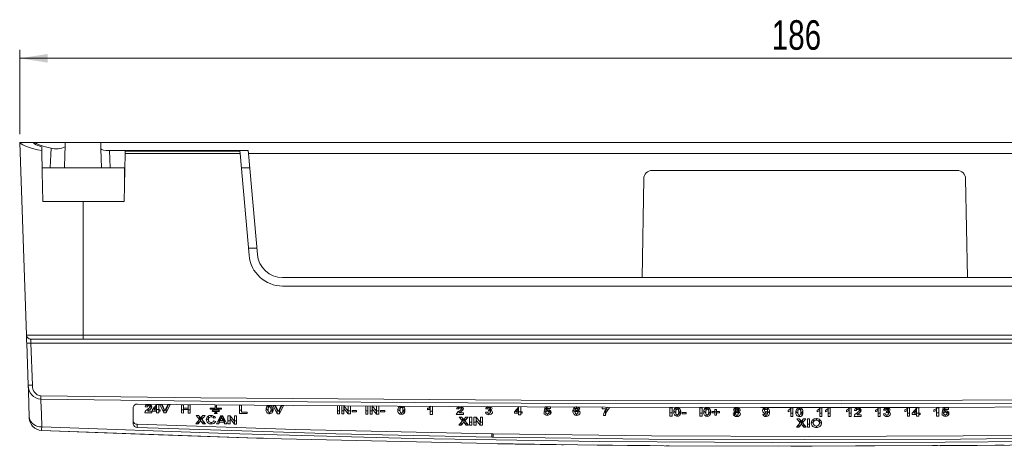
# Model space of a CAD drawing. Header units: millimetres. Extents: x 81 to 359, y 52 to 259.
# Tile 4 of 6: x 81 to 198, y 208 to 259. Entities that reach past the tile are written whole.
import ezdxf

# ---------------------------------------------------------------- set-up
doc = ezdxf.new("R2010")
doc.units = ezdxf.units.MM
doc.styles.add('SLDTEXTSTYLE0', font='TXT', dxfattribs={"width": 0.75})
doc.dimstyles.new('SLDDIMSTYLE0', dxfattribs={"dimtxt": 3.5, "dimasz": 3.302, "dimexe": 0, "dimexo": 0.0625, "dimgap": 0.875, "dimtad": 1, "dimrnd": 1e-09, "dimzin": 12, "dimdsep": 46, "dimtxsty": 'SLDTEXTSTYLE0', "dimsah": 1, "dimcen": 0.09, "dimadec": 0, "dimazin": 3, "dimtfac": 1, "dimtofl": 0, "dimtmove": 0, "dimatfit": 3, "dimfxl": 1, "dimfrac": 2, "dimtolj": 1, "dimtzin": 12, "dimarcsym": 0})

# ---------------------------------------------------------------- blocks, each defined once
blk = doc.blocks.new('*D1')
at = {"color": 7, "linetype": 'Continuous', "lineweight": 0}
for p, q in [((81.4, 245.49), (81.4, 255.49)), ((267.4, 245.49), (267.4, 255.49)), ((267.4, 254.49), (81.4, 254.49))]:
    blk.add_line(p, q, dxfattribs=at)
for points in [[(81.4, 254.49), (84.7, 253.98), (84.7, 255)], [(267.4, 254.49), (264.1, 255), (264.1, 253.98)]]:
    blk.add_solid(points, dxfattribs=at)
at = {"color": 7, "linetype": 'Continuous', "lineweight": 0, "insert": (170.49, 259, 8.39), "char_height": 3.5, "attachment_point": 1, "style": 'SLDTEXTSTYLE0'}
blk.add_mtext('186', dxfattribs=at)

msp = doc.modelspace()

# ---------------------------------------------------------------- linework, layer by layer
at = {"color": 7, "linetype": 'Continuous', "lineweight": 15}
for p, q in [((82.194, 221.674), (81.398, 244.492)), ((81.465, 244.492), (81.398, 244.492)), ((81.465, 244.492), (82.983, 244.492)), ((83.199, 244.492), (82.983, 244.492)), ((83.206, 244.315), (83.199, 244.492)), ((83.199, 244.492), (83.288, 244.492)), ((83.288, 244.492), (86.798, 244.492)), ((84.014, 243.562), (84.006, 244)), ((86.78, 243.993), (86.798, 244.492)), ((86.798, 244.492), (90.998, 244.492)), ((90.998, 244.492), (257.798, 244.492)), ((90.998, 244.492), (91.023, 243.757)), ((91.102, 241.492), (91.023, 243.757)), ((92.03, 243.559), (108.483, 243.559)), ((92.03, 243.559), (92.102, 241.492)), ((93.775, 237.492), (93.875, 243.201)), ((93.88, 243.495), (93.875, 243.201)), ((107.511, 243.201), (93.875, 243.201)), ((93.88, 243.495), (107.485, 243.495)), ((107.485, 243.495), (107.511, 243.201)), ((108.565, 231.143), (107.511, 243.201)), ((108.483, 243.559), (108.514, 243.201)), ((108.514, 243.201), (109.562, 231.23)), ((108.514, 243.201), (240.281, 243.201)), ((84.05, 241.492), (84.996, 241.492)), ((86.693, 241.492), (84.996, 241.492)), ((86.693, 241.492), (91.102, 241.492)), ((92.102, 241.492), (91.102, 241.492)), ((92.102, 241.492), (93.801, 241.492)), ((93.801, 241.492), (93.801, 238.961)), ((93.801, 241.492), (93.845, 241.492)), ((107.66, 241.492), (108.664, 241.492)), ((192.465, 241.19), (156.33, 241.19)), ((155.33, 240.207), (155.126, 228.492)), ((193.669, 228.492), (193.465, 240.207)), ((84.12, 237.492), (88.898, 237.492)), ((88.898, 221.674), (88.898, 237.492)), ((88.898, 237.492), (93.775, 237.492)), ((109.495, 231.992), (108.491, 231.992)), ((112.55, 228.492), (155.126, 228.492)), ((236.245, 227.492), (112.55, 227.492)), ((193.669, 228.492), (155.126, 228.492)), ((193.669, 228.492), (236.245, 228.492)), ((82.194, 221.674), (88.898, 221.674)), ((88.898, 221.674), (259.898, 221.674)), ((88.898, 221.192), (88.898, 221.674)), ((82.402, 215.731), (82.228, 220.709)), ((88.898, 221.192), (82.694, 221.192)), ((266.067, 220.709), (82.728, 220.709)), ((82.728, 220.709), (82.902, 215.731)), ((259.898, 221.192), (88.898, 221.192)), ((94.848, 211.112), (94.848, 213.112)), ((96.217, 212.478), (97.057, 212.471)), ((96.25, 213.166), (96.497, 213.145)), ((96.497, 213.439), (96.497, 213.145)), ((96.58, 212.853), (96.514, 212.853)), ((96.58, 212.905), (96.58, 212.664)), ((97.057, 212.66), (96.58, 212.664)), ((96.658, 213.46), (96.658, 213.296)), ((96.81, 213.441), (96.81, 213.164)), ((96.932, 213.32), (96.81, 213.226)), ((96.932, 213.32), (96.932, 212.941)), ((97.057, 212.471), (97.057, 212.66)), ((97.656, 213.438), (97.113, 212.835)), ((97.113, 212.835), (97.113, 212.672)), ((97.113, 212.672), (97.623, 212.667)), ((97.33, 213.048), (97.305, 213.048)), ((97.33, 212.834), (97.623, 213.159)), ((97.33, 213.076), (97.33, 212.834)), ((97.623, 212.831), (97.33, 212.834)), ((97.623, 213.402), (97.623, 213.159)), ((97.623, 213.159), (97.623, 212.831)), ((97.87, 212.841), (97.623, 212.844)), ((97.623, 212.831), (97.623, 212.667)), ((97.623, 212.667), (97.623, 212.466)), ((97.623, 212.466), (97.87, 212.464)), ((97.87, 213.436), (97.656, 213.438)), ((97.87, 212.829), (97.87, 213.436)), ((98.035, 212.827), (97.87, 212.829)), ((97.87, 212.827), (97.87, 212.665)), ((97.87, 212.464), (97.87, 212.665)), ((97.87, 212.665), (98.035, 212.664)), ((98.269, 213.445), (98.009, 213.447)), ((98.009, 213.447), (98.483, 212.458)), ((98.035, 212.664), (98.035, 212.827)), ((98.483, 212.836), (98.191, 213.445)), ((98.61, 212.709), (98.269, 213.445)), ((98.483, 212.836), (98.483, 212.458)), ((98.551, 212.835), (98.483, 212.836)), ((98.483, 212.458), (98.737, 212.456)), ((98.948, 213.438), (98.61, 212.709)), ((98.737, 212.834), (98.668, 212.834)), ((99.028, 213.437), (98.737, 212.834)), ((98.737, 212.456), (99.21, 213.435)), ((98.737, 212.834), (98.737, 212.456)), ((99.21, 213.435), (98.948, 213.438)), ((100.817, 213.42), (100.57, 213.422)), ((100.57, 213.422), (100.57, 212.441)), ((100.817, 212.816), (100.57, 212.818)), ((100.57, 212.441), (100.817, 212.439)), ((100.817, 213.029), (100.817, 213.42)), ((101.344, 213.024), (100.817, 213.029)), ((100.817, 213.028), (100.817, 212.865)), ((100.817, 212.439), (100.817, 212.865)), ((100.817, 212.865), (101.344, 212.861)), ((101.591, 213.413), (101.344, 213.415)), ((101.344, 213.415), (101.344, 213.024)), ((101.344, 213.023), (101.344, 212.861)), ((101.344, 212.861), (101.344, 212.434)), ((101.591, 212.809), (101.344, 212.811)), ((101.344, 212.434), (101.591, 212.432)), ((101.591, 212.432), (101.591, 213.413)), ((104.039, 213.029), (104.548, 213.025)), ((105.235, 212.884), (104.039, 212.894)), ((104.29, 212.764), (104.984, 212.758)), ((104.984, 212.623), (104.29, 212.629)), ((104.548, 213.025), (104.548, 213.411)), ((104.548, 213.189), (104.726, 213.188)), ((104.564, 212.499), (104.71, 212.498)), ((104.71, 212.363), (104.564, 212.364)), ((104.726, 213.409), (104.726, 213.023)), ((104.726, 213.023), (105.235, 213.019)), ((107.692, 213.359), (107.446, 213.361)), ((107.446, 213.361), (107.446, 212.386)), ((107.692, 212.76), (107.446, 212.762)), ((107.446, 212.386), (108.351, 212.379)), ((107.692, 212.546), (107.692, 213.359)), ((108.351, 212.541), (107.692, 212.546)), ((108.351, 212.379), (108.351, 212.541)), ((110.827, 213.215), (110.827, 212.839)), ((110.855, 213.312), (110.855, 213.074)), ((111, 213.331), (111, 213.168)), ((111, 212.508), (111, 212.347)), ((111.173, 213.212), (111.168, 213.303)), ((111.173, 212.844), (111.173, 213.22)), ((111.293, 212.819), (111.293, 212.443)), ((111.704, 213.326), (111.443, 213.328)), ((111.443, 213.328), (111.918, 212.353)), ((111.918, 212.729), (111.627, 213.327)), ((112.044, 212.6), (111.704, 213.326)), ((111.918, 212.729), (111.918, 212.353)), ((111.984, 212.728), (111.918, 212.729)), ((111.918, 212.353), (112.172, 212.351)), ((112.383, 213.321), (112.044, 212.6)), ((112.172, 212.727), (112.104, 212.727)), ((112.461, 213.32), (112.172, 212.727)), ((112.172, 212.351), (112.645, 213.319)), ((112.172, 212.727), (112.172, 212.351)), ((112.645, 213.319), (112.383, 213.321)), ((119.041, 213.306), (119.041, 212.339)), ((119.288, 212.712), (119.041, 212.714)), ((119.041, 212.339), (119.288, 212.337)), ((119.288, 212.337), (119.288, 213.305)), ((119.551, 213.303), (119.551, 212.336)), ((119.798, 212.709), (119.551, 212.71)), ((119.551, 212.336), (119.798, 212.334)), ((119.798, 213.301), (119.798, 212.958)), ((119.798, 212.334), (119.798, 212.958)), ((119.798, 212.958), (120.306, 212.331)), ((120.325, 212.661), (119.809, 213.301)), ((120.306, 212.684), (120.306, 212.331)), ((120.306, 212.331), (120.572, 212.329)), ((120.325, 213.298), (120.325, 212.661)), ((120.572, 212.704), (120.325, 212.706)), ((120.572, 212.329), (120.572, 213.296)), ((121.28, 212.744), (120.803, 212.747)), ((120.803, 212.747), (120.803, 212.587)), ((120.803, 212.587), (121.28, 212.584)), ((121.28, 212.584), (121.28, 212.744)), ((122.4, 213.285), (122.4, 212.319)), ((122.646, 212.692), (122.4, 212.693)), ((122.4, 212.319), (122.646, 212.317)), ((122.646, 212.317), (122.646, 213.283)), ((122.91, 213.281), (122.91, 212.316)), ((123.157, 212.689), (122.91, 212.69)), ((122.91, 212.316), (123.157, 212.314)), ((123.157, 213.28), (123.157, 212.937)), ((123.157, 212.314), (123.157, 212.937)), ((123.157, 212.937), (123.665, 212.311)), ((123.684, 212.64), (123.168, 213.28)), ((123.665, 212.664), (123.665, 212.311)), ((123.665, 212.311), (123.931, 212.31)), ((123.684, 213.277), (123.684, 212.64)), ((123.931, 212.684), (123.684, 212.686)), ((123.931, 212.31), (123.931, 213.275)), ((124.639, 212.724), (124.161, 212.727)), ((124.161, 212.727), (124.161, 212.567)), ((124.639, 212.574), (124.161, 212.585)), ((124.161, 212.567), (124.639, 212.564)), ((124.639, 212.564), (124.639, 212.724)), ((126.45, 213.145), (126.45, 212.769)), ((126.477, 213.239), (126.477, 213.003)), ((126.622, 213.247), (126.622, 213.097)), ((126.622, 212.442), (126.622, 212.283)), ((126.795, 213.143), (126.79, 213.231)), ((126.795, 212.775), (126.795, 213.151)), ((126.915, 212.753), (126.915, 212.378)), ((129.726, 212.994), (129.726, 212.808)), ((130.039, 213.18), (130.039, 212.961)), ((130.039, 212.961), (130.039, 212.278)), ((130.286, 212.65), (130.039, 212.652)), ((130.286, 212.276), (130.286, 213.24)), ((133.15, 212.933), (133.397, 212.914)), ((133.397, 213.201), (133.397, 212.914)), ((133.48, 212.635), (133.423, 212.636)), ((133.48, 212.679), (133.48, 212.445)), ((133.957, 212.443), (133.48, 212.445)), ((133.558, 213.206), (133.558, 213.062)), ((133.71, 213.205), (133.71, 212.934)), ((133.832, 213.092), (133.71, 213)), ((133.832, 213.092), (133.832, 212.717)), ((133.957, 212.259), (133.957, 212.443)), ((136.822, 212.541), (136.575, 212.52)), ((136.608, 212.952), (136.855, 212.923)), ((136.855, 213.191), (136.855, 212.923)), ((136.944, 212.824), (136.92, 212.675)), ((136.99, 212.394), (136.99, 212.234)), ((136.996, 213.191), (136.996, 213.047)), ((137.018, 212.831), (137.018, 212.688)), ((137.118, 213.191), (137.118, 212.943)), ((137.167, 212.919), (137.167, 212.544)), ((137.249, 213.165), (137.18, 213.131)), ((137.18, 213.131), (137.18, 212.756)), ((140.542, 213.177), (139.999, 212.581)), ((139.999, 212.581), (139.999, 212.421)), ((139.999, 212.421), (140.509, 212.417)), ((140.216, 212.795), (140.194, 212.795)), ((140.216, 212.58), (140.509, 212.901)), ((140.216, 212.819), (140.216, 212.58)), ((140.509, 212.578), (140.216, 212.58)), ((140.509, 213.141), (140.509, 212.901)), ((140.509, 212.901), (140.509, 212.578)), ((140.756, 212.593), (140.509, 212.594)), ((140.509, 212.577), (140.509, 212.417)), ((140.509, 212.417), (140.509, 212.219)), ((140.756, 212.577), (140.756, 213.176)), ((140.921, 212.576), (140.756, 212.577)), ((140.756, 212.573), (140.756, 212.415)), ((140.756, 212.217), (140.756, 212.415)), ((140.756, 212.415), (140.921, 212.414)), ((140.921, 212.414), (140.921, 212.576)), ((143.703, 212.495), (143.489, 212.476)), ((143.67, 213.162), (143.522, 212.62)), ((143.522, 212.62), (143.738, 212.595)), ((143.738, 212.973), (143.622, 212.986)), ((144.296, 213.159), (143.67, 213.162)), ((143.738, 212.973), (143.738, 212.595)), ((143.818, 213.161), (143.818, 212.797)), ((143.818, 212.797), (143.869, 212.972)), ((143.869, 213.161), (143.869, 212.972)), ((143.869, 212.972), (144.296, 212.97)), ((143.91, 212.345), (143.91, 212.182)), ((143.918, 212.827), (143.918, 212.67)), ((144.099, 212.813), (144.099, 212.51)), ((144.254, 212.682), (144.254, 212.305)), ((144.296, 212.97), (144.296, 213.159)), ((147.175, 213.087), (147.175, 212.709)), ((147.194, 212.723), (147.194, 212.485)), ((147.365, 212.787), (147.365, 212.626)), ((147.369, 213.147), (147.369, 212.993)), ((147.382, 212.323), (147.382, 212.159)), ((147.506, 213.144), (147.506, 212.879)), ((147.506, 212.879), (147.753, 212.898)), ((147.539, 212.77), (147.539, 212.469)), ((150.404, 213.134), (150.404, 212.943)), ((150.404, 212.943), (150.964, 212.941)), ((150.816, 212.531), (150.67, 212.531)), ((150.816, 212.531), (150.816, 212.152)), ((150.964, 213.133), (150.964, 212.941)), ((151.244, 212.991), (151.244, 213.132)), ((158.678, 213.066), (158.431, 213.067)), ((158.431, 213.067), (158.431, 212.061)), ((158.678, 212.441), (158.431, 212.442)), ((158.678, 212.06), (158.678, 213.066)), ((159.123, 212.936), (159.123, 212.554)), ((159.15, 213.043), (159.15, 212.798)), ((159.296, 213.065), (159.296, 212.897)), ((159.468, 212.935), (159.463, 213.036)), ((159.468, 212.562), (159.468, 212.943)), ((159.588, 212.527), (159.588, 212.146)), ((160.374, 212.493), (159.896, 212.495)), ((159.896, 212.495), (159.896, 212.327)), ((159.896, 212.327), (160.374, 212.325)), ((160.374, 212.325), (160.374, 212.493)), ((162.234, 213.059), (161.987, 213.059)), ((161.987, 213.059), (161.987, 212.049)), ((162.234, 212.43), (161.987, 212.431)), ((162.234, 212.049), (162.234, 213.059)), ((162.679, 212.927), (162.679, 212.545)), ((162.706, 213.036), (162.706, 212.79)), ((162.852, 213.058), (162.852, 212.889)), ((163.025, 212.926), (163.019, 213.029)), ((163.025, 212.553), (163.025, 212.935)), ((163.144, 212.517), (163.144, 212.136)), ((163.749, 212.615), (163.42, 212.616)), ((163.42, 212.616), (163.42, 212.447)), ((163.42, 212.447), (163.749, 212.446)), ((163.963, 212.874), (163.749, 212.874)), ((163.749, 212.874), (163.749, 212.615)), ((163.749, 212.615), (163.749, 212.446)), ((163.963, 212.568), (163.749, 212.569)), ((163.749, 212.446), (163.749, 212.187)), ((163.963, 212.614), (163.963, 212.874)), ((164.292, 212.614), (163.963, 212.614)), ((163.963, 212.614), (163.963, 212.446)), ((163.963, 212.187), (163.963, 212.446)), ((163.963, 212.446), (164.292, 212.445)), ((164.292, 212.445), (164.292, 212.614)), ((166.075, 212.481), (166.075, 212.099)), ((166.157, 212.972), (166.102, 212.998)), ((166.157, 212.972), (166.157, 212.59)), ((166.186, 212.734), (166.186, 212.352)), ((166.218, 213.038), (166.218, 212.781)), ((166.358, 212.662), (166.358, 212.507)), ((166.36, 213.052), (166.36, 212.896)), ((166.498, 213.037), (166.498, 212.781)), ((166.531, 212.731), (166.531, 212.349)), ((166.558, 212.972), (166.558, 212.589)), ((169.676, 212.307), (169.429, 212.286)), ((169.643, 213.024), (169.643, 212.727)), ((169.773, 212.573), (169.773, 212.398)), ((169.804, 213.049), (169.804, 212.88)), ((169.989, 213.009), (169.989, 212.714)), ((170.008, 212.865), (170.008, 212.482)), ((172.425, 212.787), (172.425, 212.592)), ((172.738, 212.983), (172.738, 212.755)), ((172.738, 212.755), (172.738, 212.032)), ((172.985, 212.414), (172.738, 212.414)), ((172.985, 213.048), (172.787, 213.048)), ((172.985, 212.032), (172.985, 213.048)), ((173.594, 212.915), (173.594, 212.533)), ((173.622, 213.026), (173.622, 212.778)), ((173.767, 213.047), (173.767, 212.878)), ((173.94, 212.915), (173.934, 213.019)), ((173.94, 212.541), (173.94, 212.923)), ((174.06, 212.504), (174.06, 212.122)), ((175.883, 212.787), (175.883, 212.592)), ((176.195, 212.983), (176.195, 212.755)), ((176.195, 212.755), (176.195, 212.032)), ((176.442, 212.414), (176.195, 212.414)), ((176.442, 213.048), (176.244, 213.048)), ((176.442, 212.032), (176.442, 213.048)), ((176.87, 212.787), (176.87, 212.592)), ((177.183, 212.984), (177.183, 212.755)), ((177.183, 212.755), (177.183, 212.032)), ((177.43, 212.415), (177.183, 212.415)), ((177.43, 213.048), (177.232, 213.048)), ((177.43, 212.033), (177.43, 213.048)), ((179.34, 212.789), (179.34, 212.594)), ((179.653, 212.985), (179.653, 212.757)), ((179.653, 212.757), (179.653, 212.035)), ((179.9, 212.417), (179.653, 212.417)), ((179.9, 213.05), (179.702, 213.05)), ((179.9, 212.035), (179.9, 213.05)), ((180.295, 212.744), (180.542, 212.725)), ((180.542, 213.026), (180.542, 212.725)), ((180.624, 212.418), (180.55, 212.418)), ((180.624, 212.479), (180.624, 212.231)), ((180.702, 213.05), (180.702, 212.881)), ((180.855, 213.032), (180.855, 212.748)), ((180.977, 212.903), (180.855, 212.805)), ((180.977, 212.903), (180.977, 212.52)), ((182.797, 212.793), (182.797, 212.598)), ((183.11, 212.989), (183.11, 212.761)), ((183.11, 212.761), (183.11, 212.04)), ((183.357, 212.423), (183.11, 212.422)), ((183.357, 213.054), (183.159, 213.053)), ((183.357, 212.041), (183.357, 213.054)), ((183.966, 212.353), (183.719, 212.329)), ((183.752, 212.785), (183.999, 212.756)), ((183.999, 213.036), (183.999, 212.756)), ((184.088, 212.652), (184.065, 212.495)), ((184.14, 213.054), (184.14, 212.886)), ((184.163, 212.661), (184.163, 212.509)), ((184.263, 213.039), (184.263, 212.778)), ((184.312, 212.741), (184.312, 212.359)), ((184.325, 212.964), (184.325, 212.583)), ((186.255, 212.799), (186.255, 212.604)), ((186.567, 212.994), (186.567, 212.767)), ((186.567, 212.767), (186.567, 212.049)), ((186.814, 212.431), (186.567, 212.43)), ((186.814, 213.059), (186.616, 213.059)), ((186.814, 212.049), (186.814, 213.059)), ((187.687, 213.048), (187.144, 212.425)), ((187.144, 212.425), (187.144, 212.257)), ((187.36, 212.639), (187.331, 212.639)), ((187.36, 212.426), (187.654, 212.762)), ((187.36, 212.673), (187.36, 212.426)), ((187.654, 212.427), (187.36, 212.426)), ((187.654, 213.01), (187.654, 212.762)), ((187.654, 212.762), (187.654, 212.427)), ((187.901, 212.434), (187.654, 212.433)), ((187.654, 212.426), (187.654, 212.259)), ((187.901, 213.048), (187.687, 213.048)), ((187.901, 212.427), (187.901, 213.048)), ((188.066, 212.428), (187.901, 212.427)), ((187.901, 212.427), (187.901, 212.259)), ((188.066, 212.26), (188.066, 212.428)), ((189.712, 212.807), (189.712, 212.613)), ((190.025, 213.002), (190.025, 212.776)), ((190.025, 212.776), (190.025, 212.06)), ((190.272, 212.442), (190.025, 212.441)), ((190.272, 213.066), (190.074, 213.066)), ((190.272, 212.061), (190.272, 213.066)), ((190.848, 212.372), (190.634, 212.349)), ((190.815, 213.055), (190.667, 212.498)), ((190.667, 212.498), (190.882, 212.475)), ((190.882, 212.856), (190.765, 212.868)), ((191.441, 213.056), (190.815, 213.055)), ((190.882, 212.856), (190.882, 212.475)), ((190.963, 213.055), (190.963, 212.682)), ((190.963, 212.682), (191.013, 212.862)), ((191.013, 213.055), (191.013, 212.862)), ((191.013, 212.862), (191.441, 212.863)), ((191.062, 212.714), (191.062, 212.553)), ((191.243, 212.702), (191.243, 212.391)), ((191.399, 212.562), (191.399, 212.181)), ((191.441, 212.863), (191.441, 213.056)), ((102.686, 211.68), (102.246, 211.164)), ((102.246, 211.164), (102.535, 211.162)), ((102.584, 212.139), (102.295, 212.141)), ((102.295, 212.141), (102.686, 211.68)), ((102.535, 211.162), (102.831, 211.509)), ((102.535, 211.502), (102.535, 211.162)), ((102.831, 211.848), (102.584, 212.139)), ((102.686, 212.019), (102.686, 211.68)), ((102.814, 211.867), (102.686, 211.717)), ((103.077, 212.135), (102.831, 211.848)), ((102.831, 211.848), (102.831, 211.509)), ((102.831, 211.509), (103.126, 211.158)), ((102.975, 211.715), (102.847, 211.867)), ((102.975, 211.678), (103.366, 212.133)), ((102.975, 212.016), (102.975, 211.678)), ((103.415, 211.156), (102.975, 211.678)), ((103.366, 212.133), (103.077, 212.135)), ((103.126, 211.498), (103.126, 211.158)), ((103.126, 211.158), (103.415, 211.156)), ((103.753, 212.032), (103.753, 211.655)), ((104.083, 212.138), (104.083, 211.978)), ((104.091, 211.316), (104.091, 211.152)), ((104.362, 212.093), (104.362, 211.814)), ((104.362, 211.814), (104.609, 211.849)), ((104.625, 211.45), (104.378, 211.514)), ((105.193, 212.119), (104.707, 211.148)), ((104.707, 211.148), (104.971, 211.147)), ((104.971, 211.524), (104.895, 211.524)), ((105.079, 211.748), (104.971, 211.524)), ((104.971, 211.524), (104.971, 211.147)), ((104.971, 211.147), (105.079, 211.372)), ((105.157, 211.748), (105.079, 211.748)), ((105.079, 211.748), (105.079, 211.372)), ((105.079, 211.372), (105.572, 211.368)), ((105.258, 212.119), (105.157, 211.91)), ((105.157, 211.91), (105.157, 211.534)), ((105.157, 211.534), (105.325, 211.882)), ((105.494, 211.531), (105.157, 211.534)), ((105.454, 212.117), (105.193, 212.119)), ((105.325, 212.118), (105.325, 211.882)), ((105.325, 211.882), (105.494, 211.531)), ((105.494, 211.908), (105.392, 212.118)), ((105.942, 211.141), (105.454, 212.117)), ((105.494, 211.908), (105.494, 211.531)), ((105.572, 211.745), (105.494, 211.745)), ((105.68, 211.519), (105.572, 211.745)), ((105.572, 211.745), (105.572, 211.368)), ((105.572, 211.368), (105.68, 211.142)), ((105.753, 211.519), (105.68, 211.519)), ((105.68, 211.519), (105.68, 211.142)), ((105.68, 211.142), (105.942, 211.141)), ((106.332, 212.111), (106.074, 212.113)), ((106.074, 212.113), (106.074, 211.14)), ((106.321, 211.515), (106.074, 211.517)), ((106.074, 211.14), (106.321, 211.138)), ((106.321, 212.111), (106.321, 211.768)), ((106.321, 211.138), (106.321, 211.768)), ((106.321, 211.768), (106.829, 211.135)), ((106.848, 211.469), (106.332, 212.111)), ((106.829, 211.493), (106.829, 211.135)), ((106.829, 211.135), (107.095, 211.133)), ((107.095, 212.105), (106.848, 212.107)), ((106.848, 212.107), (106.848, 211.469)), ((107.095, 211.51), (106.848, 211.512)), ((107.095, 211.133), (107.095, 212.105)), ((130.039, 212.278), (130.286, 212.276)), ((133.117, 212.263), (133.957, 212.259)), ((133.852, 211.501), (133.412, 210.998)), ((133.75, 211.949), (133.461, 211.95)), ((133.461, 211.95), (133.852, 211.501)), ((133.7, 210.997), (133.996, 211.335)), ((133.7, 211.328), (133.7, 210.997)), ((133.996, 211.666), (133.75, 211.949)), ((133.852, 211.831), (133.852, 211.501)), ((133.977, 211.687), (133.852, 211.544)), ((134.243, 211.947), (133.996, 211.666)), ((133.996, 211.666), (133.996, 211.335)), ((133.996, 211.335), (134.292, 210.995)), ((134.14, 211.543), (134.015, 211.687)), ((134.14, 211.5), (134.531, 211.945)), ((134.14, 211.83), (134.14, 211.5)), ((134.581, 210.993), (134.14, 211.5)), ((134.531, 211.945), (134.243, 211.947)), ((134.292, 211.325), (134.292, 210.995)), ((134.951, 211.944), (134.704, 211.945)), ((134.704, 211.945), (134.704, 210.993)), ((134.951, 211.366), (134.704, 211.367)), ((134.951, 210.992), (134.951, 211.944)), ((135.472, 211.941), (135.214, 211.943)), ((135.214, 211.943), (135.214, 210.991)), ((135.461, 211.364), (135.214, 211.365)), ((135.461, 211.942), (135.461, 211.606)), ((135.461, 210.99), (135.461, 211.606)), ((135.461, 211.606), (135.969, 210.988)), ((135.988, 211.315), (135.472, 211.941)), ((135.969, 211.338), (135.969, 210.988)), ((136.235, 211.938), (135.988, 211.939)), ((135.988, 211.939), (135.988, 211.315)), ((136.235, 211.361), (135.988, 211.362)), ((136.235, 210.987), (136.235, 211.938)), ((140.509, 212.219), (140.756, 212.217)), ((150.569, 212.153), (150.816, 212.152)), ((158.431, 212.061), (158.678, 212.06)), ((159.296, 212.213), (159.296, 212.045)), ((161.987, 212.049), (162.234, 212.049)), ((162.852, 212.202), (162.852, 212.034)), ((163.749, 212.187), (163.963, 212.187)), ((166.365, 212.182), (166.365, 212.026)), ((169.78, 212.194), (169.78, 212.021)), ((172.738, 212.032), (172.985, 212.032)), ((173.858, 211.279), (173.418, 210.741)), ((173.756, 211.757), (173.468, 211.757)), ((173.468, 211.757), (173.858, 211.279)), ((174.003, 211.455), (173.756, 211.757)), ((173.767, 212.188), (173.767, 212.018)), ((173.858, 211.632), (173.858, 211.279)), ((173.99, 211.47), (173.858, 211.309)), ((174.249, 211.757), (174.003, 211.455)), ((174.003, 211.455), (174.003, 211.102)), ((174.147, 211.308), (174.015, 211.47)), ((174.147, 211.279), (174.538, 211.757)), ((174.147, 211.632), (174.147, 211.279)), ((174.587, 210.741), (174.147, 211.279)), ((174.538, 211.757), (174.249, 211.757)), ((174.958, 211.757), (174.711, 211.757)), ((174.711, 211.757), (174.711, 210.741)), ((174.958, 210.741), (174.958, 211.757)), ((175.418, 211.632), (175.418, 211.249)), ((175.782, 211.77), (175.782, 211.601)), ((176.143, 211.635), (176.143, 211.253)), ((176.195, 212.032), (176.442, 212.032)), ((177.183, 212.032), (177.43, 212.033)), ((179.653, 212.035), (179.9, 212.035)), ((180.262, 212.035), (181.102, 212.037)), ((181.102, 212.232), (180.624, 212.231)), ((181.102, 212.037), (181.102, 212.232)), ((183.11, 212.04), (183.357, 212.041)), ((184.135, 212.199), (184.135, 212.029)), ((186.567, 212.049), (186.814, 212.049)), ((187.144, 212.257), (187.654, 212.259)), ((187.654, 212.259), (187.654, 212.052)), ((187.654, 212.052), (187.901, 212.053)), ((187.901, 212.259), (188.066, 212.26)), ((187.901, 212.053), (187.901, 212.259)), ((190.025, 212.06), (190.272, 212.061)), ((191.054, 212.219), (191.054, 212.051)), ((83.975, 210.382), (83.975, 210.382)), ((95.328, 211.101), (95.328, 210.721)), ((133.412, 210.998), (133.7, 210.997)), ((134.292, 210.995), (134.581, 210.993)), ((134.704, 210.993), (134.951, 210.992)), ((135.214, 210.991), (135.461, 210.99)), ((135.969, 210.988), (136.235, 210.987)), ((173.418, 210.741), (173.707, 210.741)), ((173.707, 210.741), (174.003, 211.102)), ((173.707, 211.094), (173.707, 210.741)), ((174.003, 211.102), (174.298, 210.741)), ((174.298, 211.094), (174.298, 210.741)), ((174.298, 210.741), (174.587, 210.741)), ((174.958, 211.123), (174.711, 211.123)), ((174.711, 210.741), (174.958, 210.741)), ((175.782, 210.897), (175.782, 210.728)), ((137.323, 209.963), (137.49, 209.96)), ((137.323, 209.963), (137.323, 209.586)), ((137.49, 209.583), (137.323, 209.586)), ((137.49, 209.96), (137.49, 209.583)), ((138.151, 208.795), (138.095, 208.796)), ((138.259, 208.793), (138.32, 208.792)), ((140.083, 208.764), (139.999, 208.765)), ((140.085, 208.764), (142.242, 208.736)), ((145.625, 208.682), (144.809, 208.694)), ((145.801, 208.68), (145.625, 208.682)), ((150.725, 208.62), (150.75, 208.62)), ((150.773, 208.62), (150.912, 208.618)), ((150.891, 208.619), (150.892, 208.619)), ((158.357, 208.55), (157.996, 208.553)), ((198.045, 208.62), (197.66, 208.616)), ((197.883, 208.618), (198.022, 208.62)), ((197.903, 208.619), (197.904, 208.619))]:
    msp.add_line(p, q, dxfattribs=at)
at = {"color": 8, "linetype": 'Continuous', "lineweight": 15}
for p, q in [((104.039, 213.029), (104.039, 212.894)), ((104.29, 212.764), (104.29, 212.629)), ((104.564, 212.499), (104.564, 212.364)), ((104.71, 212.498), (104.71, 212.363)), ((104.984, 212.758), (104.984, 212.623)), ((105.235, 213.019), (105.235, 212.884))]:
    msp.add_line(p, q, dxfattribs=at)
at = {"color": 7, "linetype": 'Continuous', "lineweight": 15, "flags": 128}
for points in [[(84.996, 241.492), (85.073, 243.1), (85.108, 243.847)], [(86.78, 243.993), (86.749, 243.1), (86.693, 241.492)], [(84.014, 243.562), (84.059, 240.991), (84.12, 237.492)], [(82.228, 220.709), (82.221, 220.899), (82.215, 221.081), (82.209, 221.248), (82.204, 221.394), (82.2, 221.513), (82.197, 221.601), (82.195, 221.656), (82.194, 221.674)], [(82.694, 221.192), (82.695, 221.182), (82.697, 221.155), (82.7, 221.111), (82.704, 221.051), (82.709, 220.978), (82.715, 220.895), (82.721, 220.804), (82.728, 220.709)], [(82.534, 211.937), (82.481, 213.48), (82.427, 215.023), (82.402, 215.731)], [(83.904, 214.08), (83.905, 214.116), (83.905, 214.156), (83.906, 214.2), (83.906, 214.247), (83.907, 214.296), (83.908, 214.348), (83.908, 214.401), (83.909, 214.455)], [(264.891, 214.08), (221.806, 213.668), (178.719, 213.537), (140.793, 213.602), (102.866, 213.858), (83.904, 214.08)], [(83.904, 214.08), (83.911, 213.898), (83.968, 212.353), (84.026, 210.812)], [(83.909, 214.455), (102.87, 214.235), (140.794, 213.979), (178.719, 213.911), (221.803, 214.044), (264.886, 214.455)], [(95.348, 213.494), (113.812, 213.326), (132.277, 213.212), (150.742, 213.133), (169.207, 213.097), (187.672, 213.107), (206.137, 213.163), (224.602, 213.256), (253.448, 213.494)], [(97.057, 213.188), (97.021, 213.309), (96.946, 213.385), (96.857, 213.43), (96.748, 213.455), (96.663, 213.461)], [(110.83, 213.306), (110.829, 213.286), (110.827, 213.215)], [(111, 212.508), (110.953, 212.514), (110.913, 212.53), (110.888, 212.551), (110.847, 212.626), (110.831, 212.731), (110.827, 212.839)], [(111, 213.168), (111.046, 213.163), (111.085, 213.147), (111.111, 213.126), (111.151, 213.055), (111.169, 212.946), (111.173, 212.836)], [(111.293, 212.819), (111.205, 212.761), (111.17, 212.75)], [(111.399, 213.023), (111.371, 212.931), (111.293, 212.819)], [(126.453, 213.234), (126.451, 213.215), (126.45, 213.145)], [(126.622, 212.442), (126.576, 212.448), (126.536, 212.464), (126.51, 212.484), (126.469, 212.559), (126.453, 212.663), (126.45, 212.769)], [(126.622, 213.097), (126.668, 213.092), (126.708, 213.076), (126.734, 213.056), (126.774, 212.985), (126.792, 212.877), (126.795, 212.767)], [(126.915, 212.753), (126.828, 212.695), (126.793, 212.684)], [(127.021, 212.954), (126.993, 212.864), (126.915, 212.753)], [(137.118, 212.943), (137.104, 212.888), (137.077, 212.858), (137.045, 212.839), (137.004, 212.828), (136.956, 212.824), (136.944, 212.824)], [(136.99, 212.234), (137.121, 212.247), (137.237, 212.287), (137.341, 212.361), (137.4, 212.452), (137.414, 212.531)], [(137.309, 212.707), (137.186, 212.639), (137.167, 212.634)], [(143.818, 213.026), (143.807, 213.021), (143.738, 212.973)], [(144.099, 212.51), (144.083, 212.434), (144.051, 212.393), (143.997, 212.361), (143.944, 212.347), (143.899, 212.344)], [(144.254, 212.682), (144.124, 212.595), (144.099, 212.588)], [(147.175, 212.709), (147.199, 212.854), (147.234, 212.929), (147.268, 212.961), (147.307, 212.983), (147.342, 212.992), (147.369, 212.993)], [(147.194, 212.485), (147.207, 212.548), (147.234, 212.583), (147.28, 212.611), (147.323, 212.623), (147.365, 212.626)], [(147.539, 212.469), (147.522, 212.39), (147.496, 212.359), (147.453, 212.335), (147.404, 212.324), (147.378, 212.323)], [(150.879, 212.843), (150.866, 212.815), (150.816, 212.531)], [(151.036, 213.132), (150.992, 213.081), (150.964, 213.022)], [(159.126, 213.037), (159.124, 213.01), (159.123, 212.936)], [(159.296, 212.213), (159.25, 212.218), (159.21, 212.234), (159.184, 212.255), (159.143, 212.331), (159.126, 212.442), (159.123, 212.554)], [(159.296, 212.897), (159.341, 212.891), (159.38, 212.876), (159.406, 212.855), (159.446, 212.784), (159.465, 212.67), (159.468, 212.553)], [(159.588, 212.527), (159.501, 212.466), (159.466, 212.455)], [(159.695, 212.744), (159.667, 212.645), (159.588, 212.527)], [(162.682, 213.03), (162.68, 213.001), (162.679, 212.927)], [(162.852, 212.202), (162.806, 212.208), (162.766, 212.224), (162.74, 212.245), (162.7, 212.321), (162.682, 212.432), (162.679, 212.545)], [(162.852, 212.889), (162.897, 212.883), (162.936, 212.868), (162.962, 212.847), (163.002, 212.776), (163.021, 212.661), (163.025, 212.545)], [(163.144, 212.517), (163.057, 212.456), (163.022, 212.445)], [(163.252, 212.735), (163.223, 212.636), (163.144, 212.517)], [(166.358, 213.052), (166.202, 213.036), (166.108, 213.002), (166.037, 212.95), (165.99, 212.883), (165.972, 212.796)], [(166.186, 212.434), (166.163, 212.439), (166.075, 212.481)], [(166.218, 212.824), (166.19, 212.772), (166.186, 212.734)], [(166.745, 212.795), (166.712, 212.911), (166.645, 212.979), (166.543, 213.028), (166.436, 213.049), (166.358, 213.052)], [(166.531, 212.731), (166.505, 212.82), (166.498, 212.827)], [(166.688, 212.521), (166.654, 212.487), (166.539, 212.431)], [(169.643, 212.727), (169.664, 212.817), (169.693, 212.847), (169.737, 212.87), (169.787, 212.879), (169.804, 212.88)], [(170.008, 212.482), (169.984, 212.334), (169.949, 212.257), (169.916, 212.224), (169.878, 212.202), (169.844, 212.192), (169.815, 212.19)], [(173.598, 213.02), (173.596, 212.99), (173.594, 212.915)], [(173.767, 212.188), (173.721, 212.193), (173.682, 212.209), (173.656, 212.23), (173.615, 212.306), (173.598, 212.419), (173.594, 212.533)], [(173.767, 212.878), (173.812, 212.873), (173.851, 212.857), (173.877, 212.836), (173.917, 212.765), (173.936, 212.65), (173.94, 212.533)], [(174.06, 212.504), (173.972, 212.442), (173.937, 212.431)], [(174.167, 212.724), (174.138, 212.624), (174.06, 212.504)], [(181.102, 212.775), (181.065, 212.901), (180.99, 212.976), (180.901, 213.022), (180.794, 213.046), (180.707, 213.05)], [(184.263, 212.778), (184.249, 212.72), (184.222, 212.688), (184.189, 212.668), (184.148, 212.656), (184.1, 212.652), (184.088, 212.652)], [(184.395, 213.001), (184.394, 213), (184.325, 212.964)], [(190.963, 212.911), (190.952, 212.907), (190.882, 212.856)], [(191.399, 212.562), (191.27, 212.472), (191.243, 212.464)], [(82.538, 211.829), (82.537, 211.857), (82.534, 211.937)], [(103.711, 211.64), (103.625, 211.703), (103.545, 211.834)], [(103.753, 211.655), (103.799, 211.851), (103.859, 211.915), (103.935, 211.955), (104.031, 211.976), (104.083, 211.978)], [(84.026, 210.812), (83.999, 210.493), (83.975, 210.382)], [(264.821, 210.382), (238.172, 209.432), (211.503, 208.81), (205.109, 208.709), (198.714, 208.628), (171.27, 208.492), (157.766, 208.554), (147.529, 208.658), (137.292, 208.81), (110.623, 209.432), (83.975, 210.382)], [(83.975, 210.382), (96.699, 209.887), (109.438, 209.467), (110.283, 209.444)], [(84.026, 210.812), (106.031, 209.994), (128.054, 209.409), (150.087, 209.054), (170.556, 208.925), (191.025, 208.983), (201.251, 209.076), (211.475, 209.229), (238.132, 209.867), (264.769, 210.812)], [(95.328, 211.101), (114.07, 210.49), (137.323, 209.963)], [(137.323, 209.586), (118.867, 209.983), (95.328, 210.721)], [(137.49, 209.96), (156.252, 209.736), (175.016, 209.663), (193.16, 209.741), (211.305, 209.96)], [(211.305, 209.583), (192.841, 209.357), (174.376, 209.281), (155.933, 209.357), (137.49, 209.583)], [(138.095, 208.796), (138.018, 208.797), (138.171, 208.795), (138.535, 208.789), (139.071, 208.78), (139.716, 208.77), (140.085, 208.764)], [(139.038, 208.781), (138.95, 208.782), (138.541, 208.789), (138.301, 208.793), (138.281, 208.793)], [(140.095, 208.764), (140.562, 208.756), (143.065, 208.718), (145.841, 208.679)], [(157.483, 208.557), (156.038, 208.569), (153.724, 208.59), (151.612, 208.611), (149.792, 208.631)], [(154.398, 208.583), (154.067, 208.586), (153.773, 208.589), (153.55, 208.591), (153.422, 208.592), (153.398, 208.593)], [(197.883, 208.619), (197.569, 208.615), (175.279, 208.49), (172.745, 208.499)], [(197.527, 208.615), (196.962, 208.608), (194.833, 208.587), (192.51, 208.567), (190.438, 208.55)]]:
    msp.add_lwpolyline(points, dxfattribs=at)
at = {"color": 7, "linetype": 'Continuous', "lineweight": 15}
for centre, radius, start, end in [((85.77, 245.904), 2.161, 252.16277, 297.85543), ((156.33, 240.19), 1, 90, 179), ((192.465, 240.19), 1, 1, 90), ((112.55, 231.492), 4, 185, 270), ((112.55, 231.492), 3, 185, 270), ((82.694, 221.692), 0.5, 182, 270), ((82.478, 224.294), 3.593, 266.01282, 273.98718), ((82.652, 219.315), 3.593, 266.0128, 273.9872), ((84.028, 215.702), 1.626, 178.98739, 265.62198), ((84.083, 215.628), 1.186, 175.04786, 261.55688), ((95.303, 213.034), 0.463, 84.53083, 170.24443), ((96.6, 213.112), 0.354, 79.85208, 171.19567), ((96.832, 212.317), 0.636, 114.89074, 165.31368), ((96.644, 213.149), 0.147, 84.71545, 181.60507), ((95.485, 214.444), 1.889, 304.85967, 312.49993), ((103.047, 204.8), 10.181, 126.90734, 129.43208), ((96.677, 213.164), 0.133, 0.36947, 98.13207), ((96.632, 213.174), 0.178, 316.44722, 356.99859), ((96.719, 213.204), 0.339, 309.139, 357.21264), ((104.031, 212.947), 0.0823, 84.44591, 169.53324), ((104.029, 212.973), 0.08, 187.97822, 276.95065), ((104.282, 212.682), 0.0823, 84.42587, 169.36921), ((104.28, 212.708), 0.0799, 188.10709, 277.03392), ((104.556, 212.417), 0.0823, 84.41822, 169.28163), ((104.554, 212.443), 0.0798, 188.13915, 277.12751), ((104.719, 212.418), 0.0797, 7.99901, 96.99306), ((104.717, 212.445), 0.0822, 264.48317, 349.24584), ((104.993, 212.679), 0.0798, 7.97966, 96.90806), ((104.992, 212.705), 0.0822, 264.48313, 349.29825), ((105.244, 212.938), 0.081, 8.60551, 96.10227), ((105.243, 212.965), 0.0822, 264.51965, 349.39405), ((110.997, 212.771), 0.423, 170.22354, 270.37329), ((111.118, 212.885), 0.539, 139.5752, 184.50101), ((110.905, 213.045), 0.3, 181.03257, 255.39023), ((110.972, 212.927), 0.406, 86.01341, 130.70068), ((111.563, 212.872), 0.737, 164.07731, 182.57589), ((110.993, 213.02), 0.149, 87.40801, 158.73692), ((111.017, 212.908), 0.424, 49.1451, 92.23831), ((111.007, 212.657), 0.149, 267.26709, 338.47121), ((111.029, 212.755), 0.408, 265.99561, 310.32878), ((110.45, 212.803), 0.723, 343.92059, 2.63641), ((110.887, 212.791), 0.535, 319.38095, 4.586), ((110.887, 212.881), 0.535, 354.95095, 40.48625), ((126.617, 212.703), 0.42, 170.46791, 270.72729), ((126.735, 212.814), 0.534, 139.39348, 184.47358), ((126.525, 212.976), 0.297, 181.35134, 255.83164), ((126.552, 212.924), 0.326, 97.45608, 133.10609), ((127.176, 212.802), 0.727, 163.96899, 182.5914), ((126.611, 212.956), 0.142, 85.33613, 160.65119), ((126.629, 212.591), 0.149, 267.32614, 338.09398), ((126.65, 212.693), 0.411, 266.10068, 310.08564), ((126.084, 212.734), 0.712, 343.79025, 2.66322), ((126.516, 212.724), 0.528, 319.11296, 4.58812), ((126.516, 212.813), 0.529, 354.93362, 40.7472), ((129.604, 213.56), 0.579, 282.1065, 326.58074), ((129.505, 213.653), 0.873, 284.63066, 307.64086), ((133.719, 212.099), 0.624, 114.06784, 164.74337), ((133.446, 212.908), 0.297, 99.5422, 175.14806), ((133.547, 212.912), 0.15, 85.98024, 179.40341), ((132.402, 214.223), 1.883, 304.34744, 311.95771), ((140.365, 203.866), 11.001, 126.432, 128.75033), ((133.578, 212.932), 0.132, 1.02981, 99.02185), ((133.537, 212.944), 0.173, 315.74004, 356.8364), ((133.681, 212.929), 0.277, 5.89675, 84.04279), ((133.627, 212.975), 0.33, 308.4102, 356.97505), ((136.957, 212.631), 0.398, 196.23781, 274.81369), ((136.909, 212.889), 0.308, 100.13526, 168.0933), ((136.988, 212.56), 0.167, 186.60604, 272.56769), ((136.99, 212.911), 0.136, 87.58968, 174.80554), ((137.025, 212.271), 0.417, 90.89019, 104.50718), ((137.009, 212.551), 0.158, 265.02021, 357.44658), ((137.01, 212.939), 0.108, 1.93649, 97.59298), ((137.026, 212.547), 0.142, 359.03495, 93.01203), ((137.047, 212.929), 0.121, 355.2595, 53.90007), ((137.132, 212.986), 0.235, 281.9292, 353.08654), ((137.163, 212.504), 0.253, 6.04207, 86.05799), ((137.162, 212.952), 0.203, 1.63379, 55.45334), ((143.877, 212.583), 0.403, 195.4837, 274.60291), ((143.888, 212.532), 0.188, 191.08549, 273.60482), ((143.917, 212.416), 0.253, 89.81996, 135.01426), ((143.976, 212.465), 0.367, 89.98001, 115.54654), ((143.939, 212.644), 0.463, 266.34561, 312.91099), ((143.939, 212.511), 0.16, 359.65747, 97.65717), ((144, 212.487), 0.346, 4.2488, 93.96247), ((144.057, 212.515), 0.289, 313.19804, 359.57508), ((147.38, 212.721), 0.439, 87.2582, 188.9027), ((147.38, 212.596), 0.437, 172.57898, 270.29036), ((147.282, 212.871), 0.308, 186.3321, 253.33511), ((147.396, 212.451), 0.339, 88.11116, 130.62768), ((147.362, 212.49), 0.168, 181.73527, 275.4349), ((147.385, 212.473), 0.155, 358.72754, 97.31645), ((147.379, 212.866), 0.128, 5.59737, 94.48593), ((147.438, 212.504), 0.35, 260.89881, 355.62543), ((147.425, 212.822), 0.337, 13.02368, 94.04996), ((147.432, 212.435), 0.357, 6.92736, 94.09143), ((147.501, 212.813), 0.257, 278.57311, 324.38114), ((151.757, 212.05), 1.193, 131.65965, 175.01491), ((151.98, 212.086), 1.166, 129.14803, 176.78246), ((159.298, 212.476), 0.43, 169.06281, 269.62043), ((159.444, 212.602), 0.57, 140.72245, 184.49621), ((159.21, 212.756), 0.309, 179.24415, 254.22083), ((159.271, 212.665), 0.401, 86.42319, 131.90408), ((159.912, 212.589), 0.791, 164.63403, 182.4713), ((159.286, 212.755), 0.142, 86.02625, 162.25263), ((159.314, 212.652), 0.413, 48.27751, 92.61322), ((159.301, 212.361), 0.149, 267.89468, 340.22444), ((158.686, 212.519), 0.783, 344.55322, 2.50284), ((159.146, 212.508), 0.571, 320.76103, 4.53041), ((159.154, 212.602), 0.564, 354.94918, 39.42432), ((162.855, 212.465), 0.431, 168.92709, 269.55309), ((163.004, 212.593), 0.574, 140.84754, 184.49628), ((162.767, 212.746), 0.31, 179.03535, 254.10327), ((162.827, 212.658), 0.4, 86.46333, 132.0317), ((163.475, 212.58), 0.797, 164.69316, 182.46077), ((162.842, 212.747), 0.142, 86.1084, 162.39889), ((162.871, 212.646), 0.412, 48.18821, 92.64898), ((162.857, 212.351), 0.149, 267.99143, 340.41246), ((162.236, 212.51), 0.789, 344.61904, 2.48903), ((162.698, 212.499), 0.576, 320.90889, 4.52061), ((162.707, 212.594), 0.567, 354.94956, 39.31908), ((166.212, 212.322), 0.273, 101.51459, 177.62575), ((166.207, 212.333), 0.268, 179.77221, 240.70696), ((166.211, 212.825), 0.241, 186.89898, 257.06869), ((166.351, 212.347), 0.165, 178.23314, 273.75919), ((166.345, 212.347), 0.16, 85.44856, 178.40098), ((166.345, 212.771), 0.127, 83.11866, 175.4599), ((166.34, 212.783), 0.122, 181.1668, 278.17058), ((166.373, 212.787), 0.126, 263.07553, 357.0739), ((166.371, 212.347), 0.16, 0.62749, 94.84051), ((166.377, 212.776), 0.122, 2.33433, 97.95676), ((166.371, 212.342), 0.16, 266.53095, 2.57107), ((166.424, 212.377), 0.356, 260.54108, 354.08429), ((166.523, 212.809), 0.223, 279.05556, 356.30072), ((166.495, 212.312), 0.285, 5.84409, 77.17262), ((169.751, 212.697), 0.355, 82.16235, 176.47918), ((169.747, 212.75), 0.352, 185.01924, 274.20676), ((169.696, 213.08), 0.284, 215.99254, 259.1579), ((169.799, 212.722), 0.156, 178.15986, 276.93819), ((169.803, 212.318), 0.128, 184.6273, 275.14605), ((169.784, 212.738), 0.34, 268.11044, 311.24766), ((169.795, 212.467), 0.446, 268.01016, 9.51561), ((169.8, 212.608), 0.441, 351.1426, 90.15967), ((169.819, 212.711), 0.169, 0.83671, 95.08348), ((169.834, 212.721), 0.155, 263.86155, 357.1295), ((169.879, 212.766), 0.335, 291.77906, 354.4504), ((172.291, 213.355), 0.583, 283.27606, 328.22978), ((172.19, 213.424), 0.865, 285.77298, 309.30498), ((173.77, 212.45), 0.432, 168.70824, 269.53813), ((173.925, 212.58), 0.579, 141.041, 184.49203), ((173.683, 212.732), 0.311, 178.68804, 254.0022), ((173.743, 212.648), 0.4, 86.57466, 132.24959), ((174.399, 212.567), 0.806, 164.78033, 182.44347), ((173.758, 212.736), 0.143, 86.29419, 162.61134), ((173.787, 212.638), 0.41, 48.10309, 92.75477), ((173.142, 212.498), 0.799, 344.71389, 2.46735), ((173.607, 212.487), 0.582, 321.12974, 4.49886), ((173.619, 212.583), 0.57, 354.94331, 39.19384), ((175.748, 213.355), 0.583, 283.30967, 328.23851), ((175.647, 213.425), 0.866, 285.80861, 309.32565), ((176.736, 213.355), 0.583, 283.31697, 328.23546), ((176.634, 213.425), 0.866, 285.81571, 309.32658), ((179.205, 213.357), 0.584, 283.3282, 328.21876), ((179.104, 213.428), 0.867, 285.82805, 309.31956), ((180.906, 211.872), 0.665, 116.55273, 165.80472), ((180.652, 212.694), 0.361, 81.18649, 172.03301), ((180.692, 212.732), 0.15, 85.97975, 182.48041), ((179.474, 214.027), 1.929, 306.04129, 313.64819), ((188.345, 203.181), 11.896, 128.26737, 130.46469), ((180.721, 212.75), 0.133, 359.46607, 98.28693), ((180.666, 212.758), 0.188, 317.66426, 357.09756), ((180.747, 212.791), 0.355, 310.43518, 357.43257), ((182.663, 213.361), 0.584, 283.32843, 328.17281), ((182.561, 213.433), 0.868, 285.8305, 309.28716), ((184.103, 212.423), 0.395, 193.77177, 274.65323), ((184.098, 212.702), 0.355, 83.44879, 166.5261), ((184.135, 212.367), 0.169, 184.77537, 271.60625), ((184.137, 212.747), 0.139, 88.88473, 176.50235), ((184.172, 212.112), 0.398, 91.30767, 105.60948), ((184.19, 212.398), 0.372, 261.42218, 352.1156), ((184.158, 212.628), 0.427, 51.87173, 92.65253), ((184.153, 212.777), 0.109, 0.48066, 96.84528), ((184.15, 212.36), 0.162, 266.51846, 359.54064), ((184.168, 212.365), 0.144, 357.45431, 91.86867), ((184.184, 212.753), 0.129, 354.70087, 52.27768), ((184.261, 212.689), 0.254, 281.49228, 321.03814), ((184.265, 212.821), 0.246, 284.13464, 354.00835), ((184.304, 212.328), 0.256, 4.20656, 85.31583), ((184.295, 212.791), 0.214, 1.2707, 53.89674), ((186.12, 213.368), 0.585, 283.31336, 328.09829), ((186.018, 213.441), 0.869, 285.81815, 309.22654), ((189.578, 213.376), 0.585, 283.28225, 327.99583), ((189.475, 213.451), 0.871, 285.78861, 309.14025), ((191.022, 212.451), 0.401, 194.64154, 274.61229), ((191.032, 212.405), 0.187, 190.15396, 273.63602), ((191.065, 212.299), 0.254, 90.71966, 136.09548), ((191.124, 212.359), 0.361, 90.49776, 116.55799), ((191.062, 212.398), 0.181, 264.33519, 357.62662), ((191.083, 212.394), 0.16, 358.7883, 97.60159), ((191.146, 212.377), 0.345, 3.22777, 94.13168), ((191.186, 212.398), 0.304, 314.42977, 359.64017), ((83.872, 212.159), 1.356, 189.44485, 276.51), ((84.037, 211.881), 1.5, 182, 267.60435), ((95.309, 211.569), 0.468, 189.64423, 272.26008), ((104.021, 211.63), 0.516, 81.183, 178.62618), ((104.041, 211.687), 0.537, 184.7397, 275.36195), ((104.056, 211.62), 0.306, 173.45206, 274.64674), ((104.099, 211.611), 0.296, 266.62575, 340.88272), ((104.116, 211.715), 0.265, 21.80375, 97.20918), ((104.162, 211.652), 0.505, 261.89436, 336.36579), ((104.117, 211.488), 0.652, 56.31973, 91.50016), ((104.249, 211.729), 0.379, 18.51019, 52.72177), ((159.321, 212.445), 0.4, 266.30028, 311.81034), ((162.877, 212.433), 0.4, 266.36443, 311.98442), ((166.357, 212.606), 0.58, 240.92876, 270.81624), ((169.753, 212.35), 0.33, 191.19824, 274.70591), ((173.776, 212.33), 0.143, 266.29805, 342.60049), ((173.791, 212.417), 0.399, 266.54506, 312.27271), ((175.716, 211.257), 0.544, 153.41088, 181.5408), ((175.717, 211.27), 0.546, 182.8648, 276.92031), ((175.561, 211.526), 0.363, 192.87675, 248.26574), ((175.671, 211.246), 0.51, 108.62044, 150.06267), ((175.753, 211.267), 0.335, 85.06789, 182.95158), ((175.754, 211.232), 0.336, 177.10994, 274.71466), ((175.767, 210.913), 0.857, 89.2166, 107.58705), ((175.842, 211.226), 0.548, 2.32467, 96.65272), ((175.815, 211.274), 0.329, 356.33107, 95.75964), ((175.806, 211.234), 0.337, 265.91041, 3.18284), ((175.856, 211.257), 0.534, 262.06685, 359.05057), ((176.031, 211.502), 0.323, 288.19055, 349.48188), ((191.077, 212.511), 0.461, 267.13475, 314.27095), ((95.297, 211.173), 0.453, 187.84929, 273.95724)]:
    msp.add_arc(centre, radius, start, end, dxfattribs=at)
for centre, major_axis, ratio, start_param, end_param in [((88.898, 244.702), (7.507, 0), 0.2000049, 3.2822429, 4.0040864), ((88.898, 244.696), (6.002, 0), 0.2000012, 3.3125334, 3.759653), ((88.898, 244.7), (5.705, 0), 0.2000049, 3.3248727, 3.986044), ((92.024, 243.757), (1.001, -0.001), 0.1986062, 3.1487631, 4.7183415)]:
    msp.add_ellipse(centre, major_axis=major_axis, ratio=ratio, start_param=start_param, end_param=end_param, dxfattribs=at)

# ---------------------------------------------------------------- dimensions: what is measured, and where the dimension line sits
at = {"color": 7, "linetype": 'Continuous', "lineweight": 0}
dim = msp.add_linear_dim(base=(81.398, 254.492), p1=(267.398, 244.492), p2=(81.398, 244.492), dimstyle='SLDDIMSTYLE0', dxfattribs=at)
dim.commit()
dim.dimension.update_dxf_attribs({"geometry": '*D1', "text_midpoint": (175.79, 254.492), "dimtype": 160})

doc.saveas('drawing.dxf')
